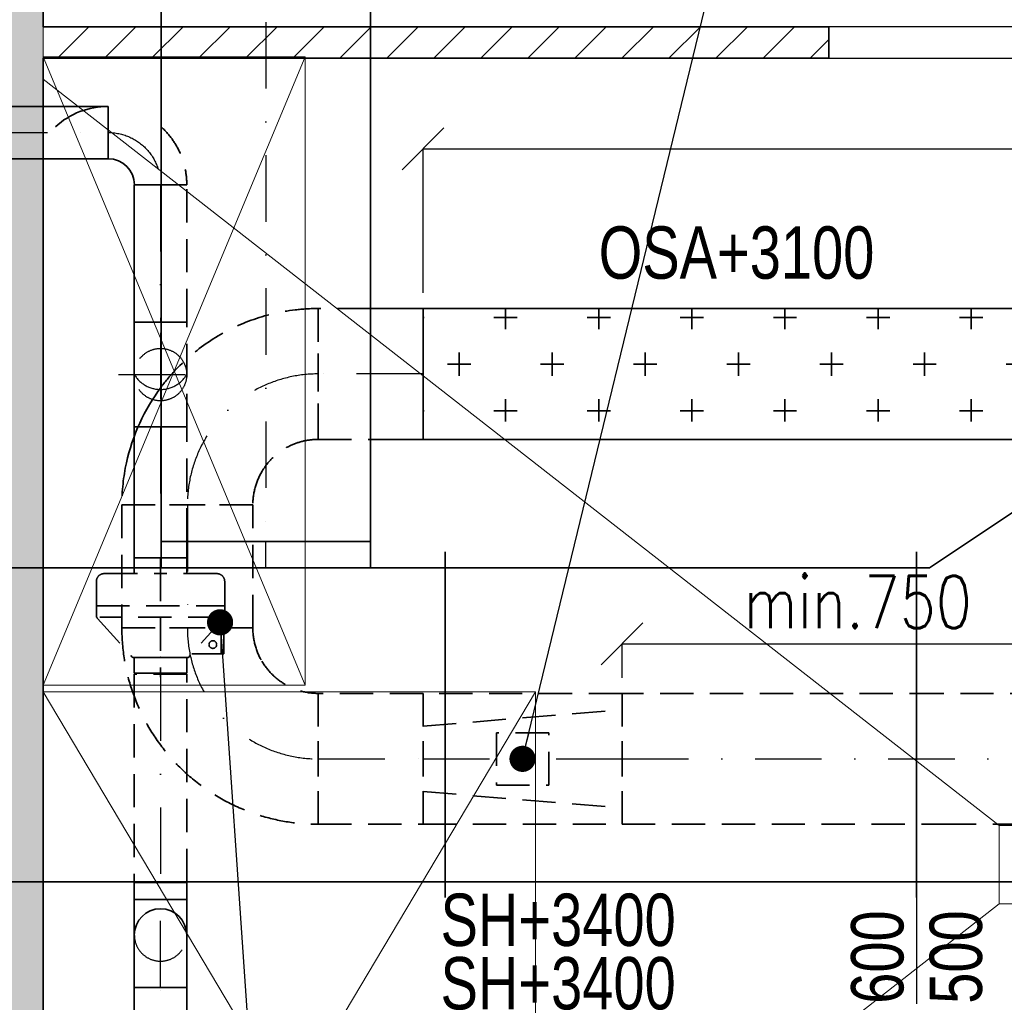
# Model space of a CAD drawing. Header units: millimetres. Extents: x 160938 to 520640, y 9197 to 248394.
# Tile 88 of 137: x 191652 to 193532, y 123912 to 125788. Entities that reach past the tile are written whole.
import ezdxf
from ezdxf.enums import TextEntityAlignment as Align

# ---------------------------------------------------------------- set-up
doc = ezdxf.new("R2010")
doc.units = ezdxf.units.MM
doc.header["$LTSCALE"] = 10
doc.linetypes.add('DASHDOT', pattern=[25.4, 12.7, -6.35, 0, -6.35])
doc.linetypes.add('DASHED', pattern=[19.05, 12.7, -6.35])
doc.layers.get('Defpoints').update_dxf_attribs({"color": 252})
doc.layers.add('netisk', color=253, linetype='Continuous', plot=False)
for name, color, linetype, lineweight in [('NS_tenka', 253, 'Continuous', 9), ('NS_tlusta', 253, 'Continuous', 15), ('NS_velmi_tlusta', 253, 'Continuous', 35), ('srafy', 253, 'Continuous', 9), ('VZT Odvod', 5, 'Continuous', 35), ('VZT Privod', 6, 'Continuous', 35), ('VZT-koty', 4, 'Continuous', 25)]:
    doc.layers.add(name, color=color, linetype=linetype, lineweight=lineweight)
doc.layers.add('VZT Odvod-pozice_odkaz', color=7, linetype='Continuous')
doc.layers.add('VZT Privod-pozice_odkaz', color=7, linetype='Continuous')
doc.layers.add('zarizovaci predmety', color=253, linetype='Continuous', lineweight=9, transparency=0.3)
doc.styles.add('Romans', font='romans.shx', dxfattribs={"width": 0.8})
doc.styles.get("Standard").update_dxf_attribs({"font": 'ic-simplex.shx', "width": 0.8})
doc.dimstyles.new('CADKON', dxfattribs={"dimscale": 50, "dimtxt": 2.5, "dimasz": 2.5, "dimexe": 1.8, "dimexo": 5, "dimgap": 0.6, "dimtad": 1, "dimrnd": 1, "dimtxsty": 'Standard', "dimblk1": 'ARCHTICK', "dimblk2": 'ARCHTICK', "dimsah": 1, "dimcen": 2.5, "dimadec": 1, "dimazin": 2, "dimtfac": 1, "dimtdec": 4, "dimtix": 1, "dimtmove": 1, "dimatfit": 3, "dimldrblk": 'OPEN30', "dimfxl": 5, "dimtolj": 1, "dimarcsym": 0})
doc.dimstyles.new('Standa 50', dxfattribs={"dimtxt": 100, "dimasz": 80, "dimexe": 0, "dimexo": 30, "dimgap": 30, "dimtad": 1, "dimdec": 0, "dimrnd": 1, "dimdsep": 46, "dimtxsty": 'Romans', "dimblk": 'OBLIQUE', "dimcen": 0, "dimclrd": 256, "dimclre": 256, "dimclrt": 256, "dimadec": 0, "dimazin": 0, "dimtfac": 1, "dimtdec": 0, "dimtofl": 0, "dimtmove": 0, "dimatfit": 3, "dimldrblk": 'OBLIQUE', "dimfxl": 1, "dimtvp": 1.1, "dimtolj": 1, "dimlwd": -1, "dimlwe": -1, "dimarcsym": 0})

# ---------------------------------------------------------------- blocks, each defined once
blk = doc.blocks.new('vd')
at = {"layer": 'NS_tenka', "transparency": 33554610}
h = blk.add_hatch(dxfattribs=at)
h.set_pattern_fill('ANSI31', color=8, scale=20)
h.set_pattern_definition([(45, (315274.35, 92199.55), (-44.90128, 44.90128), [])])
h.paths.add_polyline_path([(193197.2, 125714.3), (193197.2, 125774.3), (193197.2, 125774.3), (191697.2, 125774.3), (191697.2, 125714.3), (191697.2, 125714.3)])
at = {"layer": 'srafy', "transparency": 33554610}
h = blk.add_hatch(dxfattribs=at)
h.set_pattern_fill('CEMENT_POTER', color=8, scale=30)
h.set_pattern_definition([(45, (315274.35, 92199.55), (-42.426407, 42.426407), []), (45, (315302.63, 92199.55), (-42.426407, 42.426407), [0, -30]), (45, (315330.916, 92199.55), (-42.426407, 42.426407), [0, -30])])
h.paths.add_polyline_path([(191697.2, 122674.3), (191697.2, 133825.5), (191597.2, 133829.1), (191597.2, 131136.3), (191597.2, 131086.3), (191597.2, 122674.3)])
at = {"layer": 'netisk', "color": 8}
for points in [[(191696.9, 133825.5), (193757.2, 133751.9), (193757.2, 132944.3), (193757.2, 132674.3), (194037.2, 132674.3), (194037.2, 132944.3), (193757.2, 132944.3), (193757.2, 133751.9), (198737.2, 133574), (198737.2, 125774.3), (195697.2, 125774.3), (191697.2, 125774.3)], [(191697.2, 125714.3), (195637.2, 125714.3), (195637.2, 122674.3), (194037.2, 122674.3), (194037.2, 122944.3), (193757.2, 122944.3), (193757.2, 122674.3), (191697.2, 122674.3)]]:
    blk.add_lwpolyline(points, close=True, dxfattribs=at)
at = {"layer": 'NS_tenka', "color": 8}
for p, q in [((191697.2, 125674.3), (193522.2, 124249.3)), ((191697.2, 122674.3), (193522.2, 124099.3))]:
    blk.add_line(p, q, dxfattribs=at)
blk.add_lwpolyline([(193522.2, 124099.3), (193672.2, 124099.3), (193672.2, 124249.3), (193522.2, 124249.3)], close=True, dxfattribs=at)
at = {"layer": 'NS_tlusta', "color": 8}
blk.add_line((191697.2, 125714.3), (191697.2, 125774.3), dxfattribs=at)
at = {"layer": 'NS_velmi_tlusta', "color": 8}
blk.add_line((193197.2, 125714.3), (193197.2, 125774.3), dxfattribs=at)
for points in [[(191697.2, 133825.5), (191697.2, 125774.3)], [(191697.2, 125774.3), (193197.2, 125774.3)], [(191697.2, 125714.3), (191697.2, 122674.3)], [(191697.2, 125714.3), (193197.2, 125714.3)]]:
    blk.add_lwpolyline(points, dxfattribs=at)
at = {"layer": 'zarizovaci predmety', "color": 8}
for p, q in [((191697.2, 124517.2), (192197.2, 125717.2)), ((191697.2, 125717.2), (192197.2, 124517.2)), ((192637.2, 122924.3), (191697.2, 124504.3)), ((191697.2, 122924.3), (192637.2, 124504.3))]:
    blk.add_line(p, q, dxfattribs=at)
for points in [[(191697.2, 124517.2), (191697.2, 125717.2), (192197.2, 125717.2), (192197.2, 124517.2)], [(191697.2, 122924.3), (191697.2, 124504.3), (192637.2, 124504.3), (192637.2, 122924.3)]]:
    blk.add_lwpolyline(points, close=True, dxfattribs=at)
blk = doc.blocks.new('*U2587', base_point=(0, 250))
at = {"color": 2, "linetype": 'DASHED', "lineweight": -2, "ltscale": 0.5}
for p, q in [((0, 375), (0, 125)), ((0, 375), (0, 375)), ((0, 125), (0, 125)), ((125, 0), (375, 0)), ((125, 0), (125, 0)), ((375, 0), (375, 0))]:
    blk.add_line(p, q, dxfattribs=at)
at = {"color": 2, "linetype": 'DASHDOT', "lineweight": 25}
for p, q in [((0, 250), (0, 250)), ((250, 0), (250, 0))]:
    blk.add_line(p, q, dxfattribs=at)
at = {"color": 2, "linetype": 'DASHED', "lineweight": -2, "ltscale": 0.5}
for radius, start, end in [(375, 73.3182, 90), (375, 0, 73.3182), (125, 30.5519, 90), (125, 0, 30.5519)]:
    blk.add_arc((0, 0), radius, start, end, dxfattribs=at)
at = {"color": 2, "linetype": 'DASHDOT', "lineweight": 25}
blk.add_arc((0, 0), 250, 0, 90, dxfattribs=at)
blk = doc.blocks.new('*U2588', base_point=(0, 125))
at = {"color": 2, "linetype": 'DASHED', "lineweight": -2, "ltscale": 0.5}
for p, q in [((0, 250), (0, 0)), ((200, 250), (0, 250)), ((200, 0), (200, 250)), ((0, 0), (200, 0))]:
    blk.add_line(p, q, dxfattribs=at)
at = {"color": 2, "linetype": 'DASHDOT', "lineweight": 25}
blk.add_line((0, 125), (200, 125), dxfattribs=at)
blk = doc.blocks.new('*U2590', base_point=(235, 125))
at = {"color": 2, "linetype": 'DASHED', "lineweight": -2, "ltscale": 0.5}
for p, q in [((0, 250), (0, 0)), ((235, 250), (0, 250)), ((235, 0), (235, 250)), ((0, 0), (235, 0))]:
    blk.add_line(p, q, dxfattribs=at)
at = {"color": 2, "linetype": 'DASHDOT', "lineweight": 25}
blk.add_line((0, 125), (235, 125), dxfattribs=at)
blk = doc.blocks.new('*U2600', base_point=(50, 400))
at = {"color": 0, "linetype": 'ByBlock', "lineweight": -2}
for p, q in [((0, 400), (0, 0)), ((50, 400), (0, 400)), ((50, 0), (50, 400)), ((0, 0), (50, 0))]:
    blk.add_line(p, q, dxfattribs=at)
at = {"color": 2, "linetype": 'DASHDOT', "lineweight": 25}
blk.add_line((0, 200), (50, 200), dxfattribs=at)
blk = doc.blocks.new('*U2611', base_point=(200, 125))
at = {"color": 0, "linetype": 'ByBlock', "lineweight": -2}
for p, q in [((0, 250), (0, 0)), ((100.1, 250), (0, 250)), ((0, 0), (100.1, 0))]:
    blk.add_line(p, q, dxfattribs=at)
at = {"color": 2, "linetype": 'DASHED', "lineweight": -2, "ltscale": 0.5}
for p, q in [((200, 250), (100.1, 250)), ((200, 245), (200, 250)), ((200, 0), (200, 245)), ((100.1, 0), (200, 0))]:
    blk.add_line(p, q, dxfattribs=at)
at = {"color": 2, "linetype": 'DASHDOT', "lineweight": 25}
blk.add_line((0, 125), (200, 125), dxfattribs=at)
blk = doc.blocks.new('*U2613', base_point=(0, 375))
at = {"color": 2, "linetype": 'DASHED', "lineweight": -2, "ltscale": 0.5}
for p, q in [((0, 375), (0, 125)), ((0, 375), (0, 375)), ((0, 125), (0, 125)), ((125, 0), (130, 0)), ((125, 0), (125, 0)), ((130, 0), (375, 0)), ((375, 0), (375, 0))]:
    blk.add_line(p, q, dxfattribs=at)
at = {"color": 2, "linetype": 'DASHDOT', "lineweight": 25}
for p, q in [((0, 250), (0, 250)), ((250, 0), (250, 0))]:
    blk.add_line(p, q, dxfattribs=at)
at = {"color": 2, "linetype": 'DASHED', "lineweight": -2, "ltscale": 0.5}
for radius, start, end in [(375, 77.6822, 90), (375, 0, 53.1536), (125, 59.4481, 90), (125, 50.2082, 59.4481), (125, 0, 50.2082)]:
    blk.add_arc((0, 0), radius, start, end, dxfattribs=at)
at = {"color": 0, "lineweight": -2}
blk.add_arc((0, 0), 375, 53.1536, 77.6822, dxfattribs=at)
at = {"color": 2, "linetype": 'DASHDOT', "lineweight": 25}
blk.add_arc((0, 0), 250, 0, 90, dxfattribs=at)
blk = doc.blocks.new('*U2623', base_point=(0, -800))
at = {"color": 0, "linetype": 'ByBlock', "lineweight": -2}
for p, q in [((0, 0), (0, 30)), ((350, 0), (350, 30)), ((0, 0), (0, 0)), ((0, -800), (0, 0)), ((0, 0), (350, 0)), ((350, 0), (350, 0)), ((350, 0), (350, -600)), ((325, -600), (25, -800)), ((325, -600), (350, -600)), ((350, -600), (350, -630)), ((350, -600), (350, -600)), ((25, -800), (0, -800)), ((0, -800), (0, -800)), ((0, -800), (0, -830))]:
    blk.add_line(p, q, dxfattribs=at)
blk = doc.blocks.new('*U2624', base_point=(900, 0))
at = {"color": 0, "linetype": 'ByBlock'}
for p, q in [((0, 600), (0, 630)), ((900, 600), (900, 630)), ((900, 600), (0, 600)), ((0, 600), (0, 0)), ((900, 0), (900, 600)), ((0, 0), (0, -30)), ((0, 0), (900, 0)), ((900, 0), (900, -30))]:
    blk.add_line(p, q, dxfattribs=at)
blk = doc.blocks.new('*U2625', base_point=(1000, 600))
at = {"color": 0, "linetype": 'ByBlock'}
for p, q in [((0, 600), (0, 630)), ((1000, 600), (1000, 630)), ((1000, 600), (0, 600)), ((0, 600), (0, 0)), ((1000, 0), (1000, 600)), ((0, 0), (0, -30)), ((0, 0), (1000, 0)), ((1000, 0), (1000, -30))]:
    blk.add_line(p, q, dxfattribs=at)
blk = doc.blocks.new('*U2765', base_point=(0, 100))
at = {"color": 0, "linetype": 'ByBlock', "lineweight": -2}
blk.add_lwpolyline([(0, 100), (200, 100), (200, 0), (0, 0), (0, 100)], dxfattribs=at)
at = {"color": 2, "linetype": 'DASHDOT', "lineweight": 25}
blk.add_lwpolyline([(0, 50), (200, 50)], dxfattribs=at)
at = {"color": 2, "linetype": 'DASHED', "lineweight": 25}
blk.add_arc((100, 50), 50, 90, 270, dxfattribs=at)
at = {"color": 0, "linetype": 'ByBlock', "lineweight": -2}
blk.add_arc((100, 50), 50, 270, 90, dxfattribs=at)
blk = doc.blocks.new('*U3020', base_point=(450, 50))
at = {"color": 0, "linetype": 'ByBlock', "lineweight": -2}
for p, q in [((0, 100), (0, 0)), ((41.2, 100), (0, 100)), ((450, 100), (391.2, 100)), ((450, 0), (450, 100)), ((0, 0), (41.2, 0)), ((391.2, 0), (450, 0))]:
    blk.add_line(p, q, dxfattribs=at)
at = {"color": 2, "linetype": 'DASHED', "lineweight": -2, "ltscale": 0.5}
for p, q in [((391.2, 100), (41.2, 100)), ((41.2, 0), (391.2, 0))]:
    blk.add_line(p, q, dxfattribs=at)
at = {"color": 2, "linetype": 'DASHDOT', "lineweight": 25}
blk.add_line((0, 50), (450, 50), dxfattribs=at)
blk = doc.blocks.new('*U3041', base_point=(0, 100))
at = {"color": 2, "linetype": 'DASHED', "lineweight": -2, "ltscale": 0.5}
for p, q in [((0, 100), (0, 51.1)), ((262.2, 100), (0, 100)), ((262.2, 51.1), (262.2, 100))]:
    blk.add_line(p, q, dxfattribs=at)
at = {"color": 0, "linetype": 'ByBlock', "lineweight": -2}
for p, q in [((0, 51.1), (0, 0)), ((262.2, 0), (262.2, 51.1)), ((0, 0), (262.2, 0))]:
    blk.add_line(p, q, dxfattribs=at)
at = {"color": 2, "linetype": 'DASHDOT', "lineweight": 25}
blk.add_line((0, 50), (262.2, 50), dxfattribs=at)
blk = doc.blocks.new('*U3042', base_point=(100, -50))
at = {"color": 2, "linetype": 'DASHDOT', "lineweight": 25}
for p, q in [((0, 80), (0, -80)), ((80, 0), (-80, 0))]:
    blk.add_line(p, q, dxfattribs=at)
at = {"color": 0, "linetype": 'ByBlock', "lineweight": -2}
for p, q in [((100, 50), (-100, 50)), ((-100, 50), (-100, -1.1)), ((100, -1.1), (100, 50))]:
    blk.add_line(p, q, dxfattribs=at)
at = {"color": 2, "linetype": 'DASHED', "lineweight": -2, "ltscale": 0.5}
for p, q in [((-100, -1.1), (-100, -50)), ((100, -50), (100, -1.1)), ((-100, -50), (100, -50))]:
    blk.add_line(p, q, dxfattribs=at)
at = {"color": 2, "linetype": 'DASHED', "lineweight": 25}
blk.add_circle((0, 0), 50, dxfattribs=at)
blk.add_arc((30, 0), 58.3, 120.9638, 239.0362, dxfattribs=at)
blk = doc.blocks.new('*U3043', base_point=(0, 100))
at = {"color": 2, "linetype": 'DASHED', "lineweight": -2, "ltscale": 0.5}
for p, q in [((0, 100), (0, 51.1)), ((218.8, 100), (0, 100)), ((250, 100), (218.8, 100)), ((250, 51.1), (250, 100))]:
    blk.add_line(p, q, dxfattribs=at)
at = {"color": 0, "linetype": 'ByBlock', "lineweight": -2}
for p, q in [((0, 51.1), (0, 0)), ((250, 0), (250, 51.1)), ((0, 0), (250, 0))]:
    blk.add_line(p, q, dxfattribs=at)
at = {"color": 2, "linetype": 'DASHDOT', "lineweight": 25}
blk.add_line((0, 50), (250, 50), dxfattribs=at)
blk = doc.blocks.new('*U3045', base_point=(0, 50))
at = {"color": 2, "linetype": 'DASHED', "lineweight": -2, "ltscale": 0.5}
for p, q in [((0, 100), (0, 0)), ((396.5, 100), (0, 100)), ((0, 0), (396.5, 0))]:
    blk.add_line(p, q, dxfattribs=at)
at = {"color": 0, "linetype": 'ByBlock', "lineweight": -2}
for p, q in [((430, 100), (396.5, 100)), ((430, 0), (430, 100)), ((396.5, 0), (430, 0))]:
    blk.add_line(p, q, dxfattribs=at)
at = {"color": 2, "linetype": 'DASHDOT', "lineweight": 25}
blk.add_line((0, 50), (430, 50), dxfattribs=at)
blk = doc.blocks.new('*U3040', base_point=(200, 150))
at = {"color": 0, "linetype": 'ByBlock', "lineweight": -2}
for p, q in [((0, 150), (0, 50)), ((50, 0), (150, 0)), ((50, -243), (50, 0)), ((150, 0), (150, -243)), ((50, -243), (150, -243)), ((200, -293), (200, -343.9))]:
    blk.add_line(p, q, dxfattribs=at)
at = {"color": 2, "linetype": 'DASHDOT', "lineweight": 25}
blk.add_line((100, 0), (100, -243), dxfattribs=at)
at = {"color": 2, "linetype": 'DASHED', "lineweight": -2, "ltscale": 0.5}
blk.add_line((200, -343.9), (200, -393), dxfattribs=at)
at = {"color": 0, "linetype": 'ByBlock', "lineweight": -2}
for centre, radius, start, end in [((0, 0), 150, 0, 90), ((0, 0), 50, 0, 90), ((200, -243), 150, 137.7516, 180), ((200, -243), 50, 180, 270)]:
    blk.add_arc(centre, radius, start, end, dxfattribs=at)
at = {"color": 2, "linetype": 'DASHDOT', "lineweight": 25}
for centre, start, end in [((0, 0), 0, 90), ((200, -243), 180, 270)]:
    blk.add_arc(centre, 100, start, end, dxfattribs=at)
at = {"color": 2, "linetype": 'DASHED', "lineweight": -2, "ltscale": 0.5}
blk.add_arc((200, -243), 150, 222.2484, 270, dxfattribs=at)
blk = doc.blocks.new('*U2601', base_point=(1500, 400))
at = {"color": 0, "linetype": 'ByBlock', "lineweight": -2}
for p, q in [((0, 400), (0, 0)), ((1500, 400), (0, 400)), ((1500, 0), (1500, 400)), ((0, 0), (1500, 0))]:
    blk.add_line(p, q, dxfattribs=at)
at = {"color": 2, "linetype": 'DASHDOT', "lineweight": 25}
blk.add_line((0, 200), (1500, 200), dxfattribs=at)
blk = doc.blocks.new('*U2585', base_point=(0, 125))
at = {"color": 2, "linetype": 'DASHED', "lineweight": -2, "ltscale": 0.5}
for p, q in [((0, 250), (0, 0)), ((612.4, 250), (0, 250)), ((900, 250), (612.4, 250)), ((900, 0), (900, 250)), ((0, 0), (612.4, 0)), ((612.4, 0), (900, 0))]:
    blk.add_line(p, q, dxfattribs=at)
at = {"color": 2, "linetype": 'DASHDOT', "lineweight": 25}
blk.add_line((0, 125), (900, 125), dxfattribs=at)
blk = doc.blocks.new('_OBLIQUE')
at = {"color": 0, "linetype": 'ByBlock'}
blk.add_line((-0.5, -0.5), (0.5, 0.5), dxfattribs=at)
blk = doc.blocks.new('*D3312')
at = {"layer": 'Defpoints', "color": 0}
for p in [(193702.3, 124595.9), (192802.3, 124501.4), (193702.3, 124501.4)]:
    blk.add_point(p, dxfattribs=at)
at = {"layer": 'VZT-koty'}
for p, q in [((192802.3, 124531.4), (192802.3, 124595.9)), ((192802.3, 124595.9), (193702.3, 124595.9)), ((193702.3, 124531.4), (193702.3, 124595.9))]:
    blk.add_line(p, q, dxfattribs=at)
at = {"layer": 'VZT-koty', "xscale": 80, "yscale": 80, "zscale": 80, "rotation": 180}
blk.add_blockref('_OBLIQUE', (192802.3, 124595.9), dxfattribs=at)
at = {"layer": 'VZT-koty', "xscale": 80, "yscale": 80, "zscale": 80}
blk.add_blockref('_OBLIQUE', (193702.3, 124595.9), dxfattribs=at)
at = {"layer": 'VZT-koty', "insert": (193252.3, 124675.9), "char_height": 100, "attachment_point": 5, "style": 'Romans'}
blk.add_mtext('\\A1;\\A1;\\A1;min.750', dxfattribs=at)
blk = doc.blocks.new('*D3568')
at = {"layer": 'Defpoints', "color": 0}
for p in [(195422.2, 125541.2), (192422.3, 125236.4), (195422.2, 125236.4)]:
    blk.add_point(p, dxfattribs=at)
at = {"layer": 'VZT-koty'}
for p, q in [((192422.3, 125266.4), (192422.3, 125541.2)), ((192422.3, 125541.2), (195422.2, 125541.2)), ((195422.2, 125266.4), (195422.2, 125541.2))]:
    blk.add_line(p, q, dxfattribs=at)
at = {"layer": 'VZT-koty', "xscale": 80, "yscale": 80, "zscale": 80, "rotation": 180}
blk.add_blockref('_OBLIQUE', (192422.3, 125541.2), dxfattribs=at)
at = {"layer": 'VZT-koty', "xscale": 80, "yscale": 80, "zscale": 80}
blk.add_blockref('_OBLIQUE', (195422.2, 125541.2), dxfattribs=at)
at = {"layer": 'VZT-koty', "insert": (193922.2, 125621.2), "char_height": 100, "attachment_point": 5, "style": 'Romans'}
blk.add_mtext('\\A1;3000', dxfattribs=at)
blk = doc.blocks.new('*U2586', base_point=(0, 380))
at = {"color": 2, "linetype": 'DASHED', "lineweight": -2, "ltscale": 0.5}
for p, q in [((-125, 380), (-125, 0)), ((125, 380), (-125, 380)), ((-62.5, 380), (-93.75, 0)), ((62.5, 380), (93.75, 0)), ((125, 0), (125, 380)), ((50, 240), (-50, 240)), ((-50, 240), (-50, 140)), ((50, 140), (50, 240)), ((-50, 140), (50, 140)), ((-125, 0), (125, 0))]:
    blk.add_line(p, q, dxfattribs=at)
at = {"color": 2, "linetype": 'DASHDOT', "lineweight": 25}
blk.add_line((0, 380), (0, 0), dxfattribs=at)
blk = doc.blocks.new('_ArchTick')
at = {"color": 0, "const_width": 0.15}
blk.add_lwpolyline([(-0.5, -0.5), (0.5, 0.5)], dxfattribs=at)
blk = doc.blocks.new('*U3044', base_point=(132, -50))
at = {"color": 2, "linetype": 'DASHED', "lineweight": -2, "ltscale": 0.5}
for p, q in [((177, 122.5), (241.5, 122.5)), ((223.3, -122.5), (223.3, 122.5)), ((245, 116.3), (245, -115.8)), ((247.8, 120.2), (321.3, 54)), ((315, 116), (255, 116)), ((162, 107.5), (162, 0)), ((132, 1.1), (132, 50)), ((132, 50), (150.8, 50)), ((150.8, 50), (162, 50)), ((162, 50), (162, 53.8)), ((322, 0), (322, 52.4)), ((352, 50), (322, 50)), ((352, 0), (352, 50)), ((162, -107.5), (162, 0)), ((322, 0), (322, -52.4)), ((352, 0), (352, -50)), ((150.8, -50), (162, -50)), ((162, -50), (162, -53.8)), ((247.8, -120.2), (321.3, -54)), ((352, -50), (322, -50)), ((177, -122.5), (241.5, -122.5))]:
    blk.add_line(p, q, dxfattribs=at)
at = {"color": 0, "linetype": 'ByBlock', "lineweight": -2}
for p, q in [((132, 0), (132, 1.1)), ((132, 0), (132, -50)), ((132, -50), (150.8, -50))]:
    blk.add_line(p, q, dxfattribs=at)
at = {"color": 63, "linetype": 'ByBlock'}
blk.add_line((132, 0), (150.8, 0), dxfattribs=at)
at = {"color": 2, "linetype": 'DASHED', "ltscale": 0.5}
blk.add_line((150.8, 0), (359.6, 0), dxfattribs=at)
at = {"color": 2, "linetype": 'DASHED', "lineweight": -2, "ltscale": 0.5}
blk.add_lwpolyline([(315, 59.6), (315, 121), (255, 121), (255, 113.8)], dxfattribs=at)
blk.add_circle((297.4, 99.9), 7.34, dxfattribs=at)
for centre, radius, start, end in [((177, 107.5), 15, 89.9991, 180), ((241.5, 112.5), 10, 50.7418, 89.9991), ((320, 52.4), 2, 0, 50.7418), ((320, -52.4), 2, 309.2582, 0), ((177, -107.5), 15, 180, 270.0009), ((241.5, -112.5), 10, 270.0009, 309.2582)]:
    blk.add_arc(centre, radius, start, end, dxfattribs=at)
at = {"color": 41, "linetype": 'ByBlock'}
for p in [(162, 0), (322, 0)]:
    blk.add_point(p, dxfattribs=at)

msp = doc.modelspace()

# ---------------------------------------------------------------- hatches: boundary and pattern name
at = {"layer": 'VZT Privod', "transparency": 33554661}
h = msp.add_hatch(dxfattribs=at)
h.set_pattern_fill('BOURANE_KCE', color=3, scale=70, style=0)
h.set_pattern_definition([(0, (-2e-12, 376.46), (533.4, 532), [44.45, -488.95]), (0, (0, 198.66), (533.4, 532), [44.45, -488.95]), (0, (-2e-12, 20.86), (533.4, 532), [44.45, -488.95]), (90, (22.2, 0.007), (533.4, -2e-13), [43.0784, -3148.9216]), (90, (555.6, 532), (533.4, -2e-13), [43.0784, -3148.9216]), (90, (1089, 1064), (533.4, -2e-13), [43.0784, -3148.9216]), (90, (1622.4, 1596), (533.4, -2e-13), [43.0784, -3148.9216]), (90, (2155.8, 2128), (533.4, -2e-13), [43.0784, -3148.9216]), (90, (2689.2, 2660), (533.4, -2e-13), [43.0784, -3148.9216]), (90, (22.2, 176.44), (533.4, -2e-13), [44.45, -3147.55]), (90, (555.6, 708.43), (533.4, -2e-13), [44.45, -3147.55]), (90, (1089, 1240.43), (533.4, -2e-13), [44.45, -3147.55]), (90, (1622.4, 1772.43), (533.4, -2e-13), [44.45, -3147.55]), (90, (2155.8, 2304.43), (533.4, -2e-13), [44.45, -3147.55]), (90, (2689.2, 2836.43), (533.4, -2e-13), [44.45, -3147.55]), (90, (22.2, 354.24), (533.4, -2e-13), [44.45, -3147.55]), (90, (555.6, 886.24), (533.4, -2e-13), [44.45, -3147.55]), (90, (1089, 1418.23), (533.4, -2e-13), [44.45, -3147.55]), (90, (1622.4, 1950.23), (533.4, -2e-13), [44.45, -3147.55]), (90, (2155.8, 2482.24), (533.4, -2e-13), [44.45, -3147.55]), (90, (2689.2, 3014.24), (533.4, -2e-13), [44.45, -3147.55]), (90, (200, 354.24), (533.4, -2e-13), [44.45, -3147.55]), (90, (733.4, 886.24), (533.4, -2e-13), [44.45, -3147.55]), (90, (1266.8, 1418.23), (533.4, -2e-13), [44.45, -3147.55]), (90, (1800.2, 1950.23), (533.4, -2e-13), [44.45, -3147.55]), (90, (2333.6, 2482.24), (533.4, -2e-13), [44.45, -3147.55]), (90, (2867, 3014.24), (533.4, -2e-13), [44.45, -3147.55]), (90, (377.8, 354.24), (533.4, -2e-13), [44.45, -3147.55]), (90, (911.2, 886.24), (533.4, -2e-13), [44.45, -3147.55]), (90, (1444.6, 1418.23), (533.4, -2e-13), [44.45, -3147.55]), (90, (1978, 1950.23), (533.4, -2e-13), [44.45, -3147.55]), (90, (2511.4, 2482.24), (533.4, -2e-13), [44.45, -3147.55]), (90, (3044.8, 3014.24), (533.4, -2e-13), [44.45, -3147.55]), (0, (177.8, 376.46), (533.4, 532), [44.45, -488.95]), (0, (355.6, 376.46), (533.4, 532), [44.45, -488.95]), (0, (88.9, 287.56), (533.4, 532), [44.45, -488.95]), (0, (266.7, 287.56), (533.4, 532), [44.45, -488.95]), (0, (177.8, 198.66), (533.4, 532), [44.45, -488.95]), (0, (355.6, 198.66), (533.4, 532), [44.45, -488.95]), (0, (88.9, 109.76), (533.4, 532), [44.45, -488.95]), (0, (266.7, 109.76), (533.4, 532), [44.45, -488.95]), (0, (177.8, 20.86), (533.4, 532), [44.45, -488.95]), (0, (355.6, 20.86), (533.4, 532), [44.45, -488.95]), (90, (111.1, 87.53), (533.4, -2e-13), [44.45, -3147.55]), (90, (644.5, 619.53), (533.4, -2e-13), [44.45, -3147.55]), (90, (1177.9, 1151.54), (533.4, -2e-13), [44.45, -3147.55]), (90, (1711.3, 1683.54), (533.4, -2e-13), [44.45, -3147.55]), (90, (2244.7, 2215.53), (533.4, -2e-13), [44.45, -3147.55]), (90, (2778.1, 2747.53), (533.4, -2e-13), [44.45, -3147.55]), (90, (111.1, 265.33), (533.4, -2e-13), [44.45, -3147.55]), (90, (644.5, 797.33), (533.4, -2e-13), [44.45, -3147.55]), (90, (1177.9, 1329.34), (533.4, -2e-13), [44.45, -3147.55]), (90, (1711.3, 1861.34), (533.4, -2e-13), [44.45, -3147.55]), (90, (2244.7, 2393.34), (533.4, -2e-13), [44.45, -3147.55]), (90, (2778.1, 2925.34), (533.4, -2e-13), [44.45, -3147.55]), (90, (200, 0.007), (533.4, -2e-13), [43.0784, -3148.9216]), (90, (733.4, 532), (533.4, -2e-13), [43.0784, -3148.9216]), (90, (1266.8, 1064), (533.4, -2e-13), [43.0784, -3148.9216]), (90, (1800.2, 1596), (533.4, -2e-13), [43.0784, -3148.9216]), (90, (2333.6, 2128), (533.4, -2e-13), [43.0784, -3148.9216]), (90, (2867, 2660), (533.4, -2e-13), [43.0784, -3148.9216]), (90, (200, 176.44), (533.4, -2e-13), [44.45, -3147.55]), (90, (733.4, 708.43), (533.4, -2e-13), [44.45, -3147.55]), (90, (1266.8, 1240.43), (533.4, -2e-13), [44.45, -3147.55]), (90, (1800.2, 1772.43), (533.4, -2e-13), [44.45, -3147.55]), (90, (2333.6, 2304.43), (533.4, -2e-13), [44.45, -3147.55]), (90, (2867, 2836.43), (533.4, -2e-13), [44.45, -3147.55]), (90, (288.9, 87.53), (533.4, -2e-13), [44.45, -3147.55]), (90, (822.3, 619.53), (533.4, -2e-13), [44.45, -3147.55]), (90, (1355.7, 1151.54), (533.4, -2e-13), [44.45, -3147.55]), (90, (1889.1, 1683.54), (533.4, -2e-13), [44.45, -3147.55]), (90, (2422.5, 2215.53), (533.4, -2e-13), [44.45, -3147.55]), (90, (2955.9, 2747.53), (533.4, -2e-13), [44.45, -3147.55]), (90, (288.9, 265.33), (533.4, -2e-13), [44.45, -3147.55]), (90, (822.3, 797.33), (533.4, -2e-13), [44.45, -3147.55]), (90, (1355.7, 1329.34), (533.4, -2e-13), [44.45, -3147.55]), (90, (1889.1, 1861.34), (533.4, -2e-13), [44.45, -3147.55]), (90, (2422.5, 2393.34), (533.4, -2e-13), [44.45, -3147.55]), (90, (2955.9, 2925.34), (533.4, -2e-13), [44.45, -3147.55]), (90, (377.8, 0.007), (533.4, -2e-13), [43.0784, -3148.9216]), (90, (911.2, 532), (533.4, -2e-13), [43.0784, -3148.9216]), (90, (1444.6, 1064), (533.4, -2e-13), [43.0784, -3148.9216]), (90, (1978, 1596), (533.4, -2e-13), [43.0784, -3148.9216]), (90, (2511.4, 2128), (533.4, -2e-13), [43.0784, -3148.9216]), (90, (3044.8, 2660), (533.4, -2e-13), [43.0784, -3148.9216]), (90, (377.8, 176.44), (533.4, -2e-13), [44.45, -3147.55]), (90, (911.2, 708.43), (533.4, -2e-13), [44.45, -3147.55]), (90, (1444.6, 1240.43), (533.4, -2e-13), [44.45, -3147.55]), (90, (1978, 1772.43), (533.4, -2e-13), [44.45, -3147.55]), (90, (2511.4, 2304.43), (533.4, -2e-13), [44.45, -3147.55]), (90, (3044.8, 2836.43), (533.4, -2e-13), [44.45, -3147.55]), (0, (88.9, 465.36), (533.4, 532), [44.45, -488.95]), (0, (266.7, 465.36), (533.4, 532), [44.45, -488.95]), (90, (111.1, 443.13), (533.4, -2e-13), [44.45, -3147.55]), (90, (644.5, 975.13), (533.4, -2e-13), [44.45, -3147.55]), (90, (1177.9, 1507.13), (533.4, -2e-13), [44.45, -3147.55]), (90, (1711.3, 2039.13), (533.4, -2e-13), [44.45, -3147.55]), (90, (2244.7, 2571.14), (533.4, -2e-13), [44.45, -3147.55]), (90, (2778.1, 3103.14), (533.4, -2e-13), [44.45, -3147.55]), (90, (288.9, 443.13), (533.4, -2e-13), [44.45, -3147.55]), (90, (822.3, 975.13), (533.4, -2e-13), [44.45, -3147.55]), (90, (1355.7, 1507.13), (533.4, -2e-13), [44.45, -3147.55]), (90, (1889.1, 2039.13), (533.4, -2e-13), [44.45, -3147.55]), (90, (2422.5, 2571.14), (533.4, -2e-13), [44.45, -3147.55]), (90, (2955.9, 3103.14), (533.4, -2e-13), [44.45, -3147.55]), (0, (444.5, 465.36), (533.4, 532), [44.45, -488.95]), (0, (444.5, 287.56), (533.4, 532), [44.45, -488.95]), (0, (444.5, 109.76), (533.4, 532), [44.45, -488.95]), (90, (466.7, 87.53), (533.4, -2e-13), [44.45, -3147.55]), (90, (1000.1, 619.53), (533.4, -2e-13), [44.45, -3147.55]), (90, (1533.5, 1151.54), (533.4, -2e-13), [44.45, -3147.55]), (90, (2066.9, 1683.54), (533.4, -2e-13), [44.45, -3147.55]), (90, (2600.3, 2215.53), (533.4, -2e-13), [44.45, -3147.55]), (90, (3133.7, 2747.53), (533.4, -2e-13), [44.45, -3147.55]), (90, (466.7, 265.33), (533.4, -2e-13), [44.45, -3147.55]), (90, (1000.1, 797.33), (533.4, -2e-13), [44.45, -3147.55]), (90, (1533.5, 1329.34), (533.4, -2e-13), [44.45, -3147.55]), (90, (2066.9, 1861.34), (533.4, -2e-13), [44.45, -3147.55]), (90, (2600.3, 2393.34), (533.4, -2e-13), [44.45, -3147.55]), (90, (3133.7, 2925.34), (533.4, -2e-13), [44.45, -3147.55]), (90, (466.7, 443.13), (533.4, -2e-13), [44.45, -3147.55]), (90, (1000.1, 975.13), (533.4, -2e-13), [44.45, -3147.55]), (90, (1533.5, 1507.13), (533.4, -2e-13), [44.45, -3147.55]), (90, (2066.9, 2039.13), (533.4, -2e-13), [44.45, -3147.55]), (90, (2600.3, 2571.14), (533.4, -2e-13), [44.45, -3147.55]), (90, (3133.7, 3103.14), (533.4, -2e-13), [44.45, -3147.55])])
h.paths.add_polyline_path([(192422.3, 124986.4), (195422.2, 124986.4), (195422.2, 125236.4), (192422.3, 125236.4)])

# ---------------------------------------------------------------- linework, layer by layer
at = {"layer": 'VZT Privod'}
msp.add_lwpolyline([(192422.3, 124986.4), (195422.2, 124986.4), (195422.2, 125236.4), (192422.3, 125236.4)], close=True, dxfattribs=at)
at = {"layer": 'VZT-koty'}
msp.add_line((193364.6, 124111.4), (193364.6, 123908.7), dxfattribs=at)

# ---------------------------------------------------------------- block references
at = {"layer": 'VZT Odvod'}
msp.add_blockref('vd', (0, 0), dxfattribs=at)
at = {"layer": 'VZT Odvod', "xscale": -1, "rotation": 90}
msp.add_blockref('*U3040', (191428.3, 125472.4), dxfattribs=at)
at = {"layer": 'VZT Odvod'}
for name, p, rotation in [('*U3041', (191971.1, 125472.4), 270), ('*U3042', (191971.1, 125210.1), 89.99999999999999), ('*U3043', (191971.1, 125010.1), 270), ('*U3044', (191871.1, 124760.1), 270), ('*U3045', (191921.1, 124537.9), 270), ('*U2765', (191871.1, 123940.1), 90), ('*U3020', (191921.1, 123940.1), 90)]:
    msp.add_blockref(name, p, dxfattribs=dict(at, rotation=rotation))
at = {"layer": 'VZT Privod'}
for name, p, rotation in [('*U2601', (192322.2, 124791.4), 270), ('*U2613', (191847.3, 124861.4), 90), ('*U2611', (192222.3, 125111.4), 180), ('*U2623', (193714.6, 124941.4), 180), ('*U2590', (191972.3, 124626.4), 270), ('*U2600', (191922.2, 124791.4), 90), ('*U2625', (191464.6, 124141.4), 180), ('*U2624', (192464.6, 124741.4), 180), ('*U2587', (192222.3, 124376.4), 180), ('*U2588', (192222.3, 124376.4), 360), ('*U2586', (192422.3, 124376.4), 89.99999999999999), ('*U2585', (192802.3, 124376.4), 360)]:
    msp.add_blockref(name, p, dxfattribs=dict(at, rotation=rotation))

# ---------------------------------------------------------------- texts
at = {"layer": 'VZT-koty', "width": 0.8}
for s, p in [('OSA+3100', (193020.9, 125293.2)), ('SH+3400', (192680.3, 124019.1)), ('SH+3400', (192680.3, 123898))]:
    msp.add_text(s, height=100, dxfattribs=at).set_placement(p, align=Align.CENTER)
msp.add_text('600', height=100, rotation=90, dxfattribs=at).set_placement((193339.6, 123908.7))
msp.add_text('500', height=100, rotation=90, dxfattribs=at).set_placement((193389.6, 123908.7), align=Align.TOP_LEFT)

# ---------------------------------------------------------------- dimensions: what is measured, and where the dimension line sits
at = {"layer": 'VZT-koty'}
dim = msp.add_linear_dim(base=(195422.2, 125541.2), p1=(192422.3, 125236.4), p2=(195422.2, 125236.4), dimstyle='Standa 50', dxfattribs=at)
dim.commit()
dim.dimension.update_dxf_attribs({"geometry": '*D3568', "text_midpoint": (193922.2, 125621.2)})
dim = msp.add_linear_dim(base=(193702.3, 124595.9), p1=(192802.3, 124501.4), p2=(193702.3, 124501.4), text='\\A1;\\A1;min.750', dimstyle='Standa 50', dxfattribs=at)
dim.commit()
dim.dimension.update_dxf_attribs({"geometry": '*D3312', "text_midpoint": (193252.3, 124675.9)})

# ---------------------------------------------------------------- leaders
at = {"layer": 'VZT Odvod-pozice_odkaz', "color": 102, "annotation_type": 0, "has_hookline": 1, "hookline_direction": 0}
for points, text_width in [([(191266.2, 124647.8), (191513.6, 121734.2), (191563.6, 121734.2)], 384.2), ([(192034.8, 124637.1), (192234.3, 121734.2), (192284.3, 121734.2)], 390.7)]:
    msp.add_leader(points, dimstyle='CADKON', override={"dimscale": 50, "dimasz": 1, "dimgap": 0.6, "dimldrblk": 'Dot'}, dxfattribs=dict(at, text_width=text_width))
at = {"layer": 'VZT Privod-pozice_odkaz', "color": 102, "annotation_type": 0, "has_hookline": 1, "hookline_direction": 0, "text_width": 400.2}
msp.add_leader([(192612.3, 124376.4), (193284, 127142.1), (193334, 127142.1)], dimstyle='CADKON', override={"dimscale": 50, "dimasz": 1, "dimgap": 0.6, "dimldrblk": 'Dot'}, dxfattribs=at)

doc.saveas('drawing.dxf')
